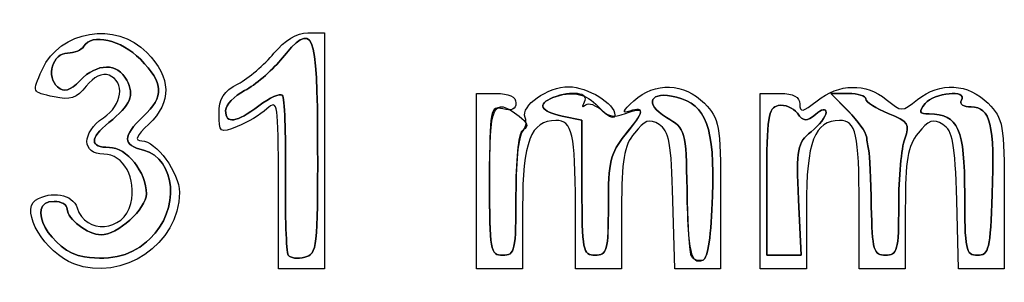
# Model space of a CAD drawing. Header units: millimetres. Extents: x 13 to 91, y 16 to 144.
# Tile 10 of 16: x 13.65 to 25.52, y 128.48 to 131.64. Entities that reach past the tile are written whole.
import ezdxf

# ---------------------------------------------------------------- set-up
doc = ezdxf.new("R2010")
doc.units = ezdxf.units.MM
doc.layers.add('Layer_1', color=7, linetype='CONTINUOUS')

msp = doc.modelspace()

# ---------------------------------------------------------------- linework, layer by layer
at = {"layer": 'Layer_1', "color": 7}
for points in [[(17.125381, 131.481534), (17.329418, 131.481534), (17.329418, 130.060028), (17.329418, 128.638522), (17.050957, 128.638522), (16.772496, 128.638522), (16.772496, 129.666473)], [(19.159305, 129.694498), (19.159305, 130.750474), (19.397986, 130.750474)], [(22.580398, 129.694498), (22.580398, 130.750474), (22.819079, 130.750474)], [(23.643608, 130.536325), (23.433863, 130.750474), (23.643613, 130.750474)], [(23.643613, 130.750474), (23.433863, 130.750474), (23.643613, 130.536325)], [(20.43227, 129.6153), (20.43227, 130.42962), (20.193589, 130.478357)], [(20.193589, 130.478357), (20.43227, 130.42962), (20.43227, 129.6153)], [(19.716227, 129.383494), (19.716227, 128.638522), (19.437766, 128.638522), (19.159305, 128.638522), (19.159305, 129.694498)], [(23.13732, 129.383494), (23.13732, 128.638522), (22.858859, 128.638522), (22.580398, 128.638522), (22.580398, 129.694498)], [(23.043737, 129.471114), (23.074606, 128.800976), (22.867283, 128.800976), (22.659958, 128.800976), (22.659958, 129.688544)], [(22.659958, 129.688542), (22.659958, 128.80098), (22.867283, 128.80098), (23.074608, 128.80098), (23.043737, 129.471119)], [(22.103036, 129.535732), (22.103036, 128.638522), (21.827358, 128.638522), (21.551681, 128.638522), (21.529006, 129.462482)], [(25.524129, 129.535738), (25.524129, 128.638522), (25.248451, 128.638522), (24.972774, 128.638522), (24.950099, 129.462482)], [(20.909631, 129.360584), (20.909631, 128.638522), (20.63117, 128.638522), (20.352709, 128.638522), (20.352709, 129.403553)], [(24.330724, 129.360584), (24.330724, 128.638522), (24.052263, 128.638522), (23.773802, 128.638522), (23.773802, 129.403553)]]:
    msp.add_lwpolyline(points, dxfattribs=at)
for points in [[(17.245326, 130.109874)], [(19.318426, 129.694498)], [(20.432242, 129.6153)], [(22.006548, 129.516545)], [(25.046767, 129.543393)], [(25.379255, 129.538402)], [(24.251169, 129.404909)], [(23.920805, 129.38989)], [(15.222715, 128.998495)], [(16.890013, 128.803995)], [(14.306127, 128.696149)], [(14.432976, 128.781254)], [(21.75475, 128.784905)]]:
    msp.add_lwpolyline(points, close=True, dxfattribs=at)
for points in [[(13.923814, 131.037044), (14.137157, 131.515102), (14.813434, 131.625915), (15.18741, 131.244095)], [(16.797663, 131.1537), (17.198358, 131.639887), (17.242264, 131.53751), (17.245326, 130.109881)], [(17.245326, 130.109881), (17.242264, 131.53751), (17.198358, 131.639887), (16.797663, 131.1537)], [(14.425467, 131.319076), (14.522737, 131.479764), (14.876862, 131.398697), (15.10785, 131.162866)], [(15.10785, 131.162866), (14.876862, 131.398698), (14.522737, 131.479764), (14.425467, 131.319076)], [(16.718102, 131.234929), (16.847171, 131.391535), (16.995807, 131.481534), (17.125381, 131.481534)], [(14.23115, 131.237847), (14.31098, 131.237847), (14.398423, 131.2744), (14.425467, 131.319076)], [(14.425467, 131.319076), (14.398423, 131.2744), (14.31098, 131.237847), (14.23115, 131.237847)], [(14.110116, 130.829254), (13.966448, 130.950988), (14.051422, 131.237847), (14.23115, 131.237847)], [(14.23115, 131.237847), (14.051422, 131.237847), (13.966448, 130.950988), (14.110116, 130.829254)], [(15.18741, 131.244095), (15.481615, 130.94372), (15.489225, 130.645788), (15.209452, 130.381065)], [(16.285657, 130.867313), (16.411719, 130.93387), (16.60632, 131.099297), (16.718102, 131.234929)], [(14.943489, 130.911252), (14.832788, 131.122438), (14.589298, 131.120813), (14.380363, 130.907496)], [(14.380363, 130.907494), (14.589298, 131.120811), (14.832788, 131.122435), (14.943489, 130.911231)], [(15.10785, 131.162866), (15.392435, 130.872313), (15.399975, 130.717847), (15.14151, 130.473287)], [(15.14151, 130.473287), (15.399975, 130.717847), (15.392435, 130.872313), (15.10785, 131.162866)], [(16.365217, 130.786084), (16.49128, 130.852643), (16.68588, 131.018069), (16.797663, 131.1537)], [(16.797663, 131.1537), (16.68588, 131.018069), (16.49128, 130.852641), (16.365217, 130.786084)], [(14.069159, 130.709475), (13.792952, 130.771413), (13.799094, 130.757571), (13.923814, 131.037044)], [(14.731316, 130.969641), (14.64725, 131.002577), (14.547111, 130.955092), (14.454569, 130.83841)], [(14.664148, 130.458703), (14.8905, 130.610125), (14.92765, 130.89272), (14.731316, 130.969641)], [(14.454569, 130.83841), (14.338832, 130.692484), (14.261019, 130.666452), (14.069159, 130.709475)], [(14.380363, 130.907496), (14.256133, 130.780661), (14.190046, 130.761527), (14.110116, 130.829254)], [(14.110116, 130.829254), (14.190046, 130.761526), (14.256133, 130.780663), (14.380363, 130.907494)], [(14.727561, 130.399355), (14.992909, 130.614311), (15.040278, 130.726608), (14.943489, 130.911252)], [(14.943489, 130.911231), (15.040278, 130.726586), (14.992909, 130.614289), (14.727561, 130.399333)], [(16.056453, 130.506711), (16.056453, 130.688565), (16.111687, 130.775463), (16.285657, 130.867313)], [(19.747189, 130.460346), (19.692821, 130.604995), (20.013913, 130.831703), (20.273149, 130.831703)], [(20.273149, 130.831703), (20.498714, 130.831703), (20.830071, 130.628154), (20.830071, 130.489592)], [(21.057677, 130.662446), (21.312461, 130.892042), (21.665627, 130.879527), (21.907753, 130.632318)], [(23.26739, 130.663349), (23.528646, 130.873163), (23.858193, 130.878911), (24.101339, 130.677897)], [(24.478904, 130.677897), (24.745789, 130.892232), (25.092486, 130.873643), (25.328844, 130.632328)], [(16.136014, 130.545315), (16.136014, 130.611184), (16.239155, 130.719528), (16.365217, 130.786084)], [(16.365217, 130.786084), (16.239155, 130.719528), (16.136014, 130.611182), (16.136014, 130.545315)], [(16.536058, 130.602549), (16.665023, 130.699897), (16.792401, 130.757224), (16.81912, 130.729944)], [(16.81912, 130.729946), (16.792401, 130.757222), (16.665023, 130.699899), (16.536058, 130.602551)], [(16.857977, 129.776662), (16.863323, 130.273688), (16.84584, 130.702666), (16.81912, 130.729946)], [(16.81912, 130.729944), (16.84584, 130.702667), (16.863326, 130.273686), (16.857977, 129.77666)], [(19.318426, 129.694498), (19.318426, 130.635653), (19.354909, 130.716263), (19.673293, 130.478571)], [(19.397986, 130.750474), (19.550045, 130.750474), (19.636667, 130.709014), (19.636667, 130.636235)], [(20.193589, 130.478357), (19.931813, 130.531814), (19.884906, 130.624438), (20.080755, 130.701169)], [(20.080755, 130.701169), (19.884906, 130.624438), (19.931813, 130.53181), (20.193589, 130.478357)], [(20.080755, 130.701169), (20.305338, 130.789157), (20.484287, 130.753724), (20.626688, 130.593073)], [(20.46399, 130.648938), (20.525872, 130.758727), (20.304629, 130.78888), (20.080755, 130.701169)], [(21.570198, 130.706623), (21.252843, 130.787945), (21.17479, 130.629212), (21.450397, 130.462995)], [(21.450399, 130.462995), (21.174792, 130.629214), (21.252845, 130.787945), (21.5702, 130.706623)], [(22.006548, 129.516545), (22.032079, 130.346604), (21.934284, 130.613328), (21.570198, 130.706623)], [(21.5702, 130.706623), (21.934284, 130.613328), (22.032079, 130.346604), (22.00655, 129.516545)], [(22.819079, 130.750474), (22.983095, 130.750474), (23.05776, 130.710517), (23.05776, 130.622735)], [(23.643613, 130.750474), (23.758975, 130.750474), (23.853363, 130.720744), (23.853363, 130.68441)], [(23.853363, 130.684406), (23.853363, 130.720743), (23.758975, 130.750474), (23.643613, 130.750474)], [(24.569402, 130.62863), (24.678391, 130.762708), (25.08649, 130.800586), (25.006984, 130.669245)], [(25.006987, 130.669245), (25.086492, 130.800586), (24.678394, 130.762708), (24.569405, 130.62863)], [(16.536058, 130.602551), (16.262361, 130.395956), (16.136014, 130.377878), (16.136014, 130.545315)], [(16.136014, 130.545315), (16.136014, 130.377878), (16.262361, 130.395956), (16.536058, 130.602549)], [(16.772496, 129.666473), (16.772496, 130.640738), (16.765216, 130.687698), (16.63312, 130.565645)], [(19.477546, 130.564477), (19.325473, 130.605082), (19.318426, 130.566972), (19.318426, 129.703972)], [(19.636667, 130.636235), (19.636667, 130.561984), (19.580963, 130.536868), (19.477546, 130.564477)], [(20.472728, 130.608503), (20.436445, 130.574898), (20.432513, 130.593094), (20.46399, 130.648938)], [(20.684384, 130.53499), (20.604257, 130.609031), (20.509011, 130.642106), (20.472728, 130.608503)], [(20.626688, 130.593073), (20.735682, 130.470111), (20.808009, 130.451898), (20.95726, 130.509834)], [(21.009082, 130.538053), (20.90832, 130.505586), (20.921747, 130.539921), (21.057677, 130.662446)], [(20.95726, 130.509834), (21.199439, 130.603841), (21.197814, 130.549685), (20.949384, 130.248287)], [(20.949412, 130.248287), (21.184375, 130.533382), (21.197864, 130.598884), (21.009082, 130.538053)], [(21.907753, 130.632318), (22.091517, 130.444703), (22.103036, 130.38002), (22.103036, 129.535732)], [(22.659958, 129.688544), (22.659958, 130.468557), (22.676833, 130.579646), (22.799189, 130.605325)], [(22.799189, 130.605323), (22.676829, 130.579644), (22.659958, 130.468555), (22.659958, 129.688542)], [(23.02926, 130.512816), (22.979297, 130.579763), (22.875765, 130.621394), (22.799189, 130.605323)], [(22.799189, 130.605325), (22.875765, 130.621392), (22.979297, 130.579762), (23.02926, 130.512812)], [(23.05776, 130.622735), (23.05776, 130.516845), (23.093617, 130.523791), (23.26739, 130.663349)], [(23.853363, 130.68441), (23.853363, 130.648068), (23.975688, 130.569339), (24.125197, 130.509446)], [(24.125196, 130.509442), (23.975688, 130.569335), (23.853363, 130.648068), (23.853363, 130.684406)], [(24.101339, 130.677897), (24.283897, 130.526971), (24.290974, 130.526971), (24.478904, 130.677897)], [(24.619334, 130.504204), (24.495998, 130.506316), (24.487406, 130.527752), (24.569402, 130.62863)], [(24.569405, 130.62863), (24.487406, 130.527755), (24.495995, 130.506343), (24.619337, 130.504204)], [(25.006984, 130.669245), (24.979941, 130.624569), (25.032682, 130.588016), (25.124193, 130.588016)], [(25.124196, 130.588016), (25.032687, 130.588016), (24.979943, 130.624569), (25.006987, 130.669245)], [(25.124193, 130.588016), (25.358488, 130.588016), (25.408473, 130.382318), (25.379249, 129.538402)], [(25.379252, 129.538402), (25.408476, 130.382318), (25.358492, 130.588016), (25.124196, 130.588016)], [(25.328844, 130.632328), (25.51261, 130.444709), (25.524129, 130.380026), (25.524129, 129.535738)], [(15.14151, 130.473287), (14.889556, 130.234886), (14.89027, 130.131666), (15.144326, 130.066565)], [(15.144324, 130.066565), (14.89027, 130.131666), (14.889556, 130.234886), (15.14151, 130.473287)], [(16.275098, 130.351993), (16.067241, 130.271309), (16.056453, 130.278943), (16.056453, 130.506711)], [(16.63312, 130.565645), (16.556463, 130.494813), (16.395353, 130.398673), (16.275098, 130.351993)], [(19.673293, 130.478571), (19.774872, 130.402736), (19.791758, 130.351374), (19.72828, 130.31132)], [(20.830071, 130.489592), (20.830071, 130.440521), (20.764514, 130.46095), (20.684384, 130.53499)], [(23.248051, 130.499494), (23.140632, 130.408475), (23.105524, 130.410612), (23.02926, 130.512816)], [(23.02926, 130.512812), (23.105527, 130.410611), (23.140632, 130.408474), (23.248051, 130.49949)], [(23.194434, 130.289303), (23.294296, 130.370729), (23.376001, 130.475725), (23.376001, 130.522628)], [(23.376001, 130.522624), (23.376001, 130.475723), (23.294296, 130.370725), (23.194434, 130.289299)], [(23.376001, 130.522628), (23.376001, 130.572592), (23.323014, 130.563007), (23.248051, 130.499494)], [(23.248051, 130.49949), (23.323013, 130.563003), (23.376001, 130.572588), (23.376001, 130.522624)], [(23.862535, 130.231717), (23.857523, 130.281469), (23.758971, 130.418543), (23.643608, 130.536325)], [(23.643613, 130.536325), (23.758975, 130.418543), (23.857493, 130.281469), (23.86254, 130.231717)], [(24.324097, 130.204691), (24.389233, 130.379606), (24.367967, 130.412187), (24.125196, 130.509442)], [(24.125197, 130.509446), (24.36797, 130.412191), (24.389235, 130.37961), (24.324098, 130.204695)], [(25.046767, 129.543393), (25.046767, 130.328473), (24.971304, 130.4981), (24.619334, 130.504204)], [(24.619337, 130.504204), (24.971309, 130.498112), (25.04677, 130.328473), (25.04677, 129.543393)], [(14.665854, 130.019414), (14.397971, 130.019414), (14.396959, 130.279963), (14.664148, 130.458703)], [(14.734558, 130.100642), (14.495228, 130.100642), (14.492688, 130.209088), (14.727561, 130.399355)], [(14.727561, 130.399333), (14.492688, 130.209088), (14.495228, 130.100642), (14.734558, 130.100642)], [(15.209452, 130.381065), (15.056971, 130.236786), (15.033445, 130.181871), (15.124118, 130.181871)], [(19.712753, 130.301522), (19.7546, 130.32793), (19.770096, 130.399398), (19.747189, 130.460346)], [(20.117847, 130.425558), (19.815314, 130.425558), (19.716227, 130.168463), (19.716227, 129.383494)], [(20.352709, 129.403553), (20.352709, 130.265116), (20.315839, 130.425558), (20.117847, 130.425558)], [(21.362118, 130.376307), (21.244746, 130.449446), (21.189214, 130.430479), (21.063767, 130.274409)], [(21.529006, 129.462482), (21.509935, 130.155381), (21.483394, 130.300737), (21.362118, 130.376307)], [(21.450397, 130.462995), (21.683643, 130.322324), (21.687448, 130.308937), (21.698696, 129.58938)], [(21.698698, 129.58938), (21.687448, 130.308937), (21.683645, 130.322324), (21.450399, 130.462995)], [(23.53894, 130.425558), (23.236407, 130.425558), (23.13732, 130.168463), (23.13732, 129.383494)], [(23.773802, 129.403553), (23.773802, 130.265116), (23.736932, 130.425558), (23.53894, 130.425558)], [(24.783211, 130.376307), (24.665839, 130.449446), (24.610306, 130.430479), (24.48486, 130.274409)], [(24.950099, 129.462482), (24.931028, 130.155381), (24.904487, 130.300737), (24.783211, 130.376307)], [(19.72828, 130.31132), (19.670222, 130.274686), (19.636667, 129.987501), (19.636667, 129.527246)], [(19.636667, 129.527246), (19.636667, 129.926692), (19.670905, 130.275116), (19.712753, 130.301522)], [(20.949384, 130.248287), (20.776315, 130.038292), (20.750483, 129.928639), (20.750483, 129.403964)], [(20.750511, 129.403964), (20.750511, 129.928639), (20.776344, 130.038292), (20.949412, 130.248287)], [(21.063767, 130.274409), (20.936939, 130.116619), (20.909631, 129.95472), (20.909631, 129.360584)], [(23.043737, 129.471119), (23.015183, 130.090959), (23.026496, 130.152368), (23.194434, 130.289303)], [(23.194434, 130.289299), (23.026494, 130.152364), (23.015183, 130.090955), (23.043737, 129.471114)], [(23.890198, 130.060028), (23.88003, 130.104704), (23.867579, 130.181964), (23.862535, 130.231717)], [(23.86254, 130.231717), (23.867552, 130.181964), (23.880035, 130.104704), (23.890203, 130.060028)], [(24.48486, 130.274409), (24.358032, 130.116619), (24.330724, 129.95472), (24.330724, 129.360584)], [(15.124118, 130.181871), (15.297265, 130.181871), (15.579091, 129.795217), (15.579091, 129.557666)], [(17.245326, 130.109881), (17.247944, 128.88915), (17.23955, 128.817176), (17.089935, 128.77723)], [(17.089935, 128.777223), (17.239552, 128.817171), (17.247945, 128.889144), (17.245326, 130.109874)], [(24.324098, 130.204695), (24.283984, 130.096972), (24.251164, 129.73707), (24.251164, 129.404909)], [(24.251164, 129.404909), (24.251164, 129.73707), (24.283983, 130.096972), (24.324097, 130.204691)], [(14.993173, 129.425147), (15.06702, 129.725548), (14.90516, 130.019414), (14.665854, 130.019414)], [(15.18129, 129.540793), (15.18129, 129.801872), (14.942886, 130.100642), (14.734558, 130.100642)], [(14.734558, 130.100642), (14.942886, 130.100642), (15.18129, 129.801872), (15.18129, 129.540793)], [(15.222715, 128.998495), (15.58771, 129.343856), (15.542149, 129.964623), (15.144324, 130.066565)], [(15.144326, 130.066565), (15.542152, 129.964623), (15.587713, 129.343856), (15.222717, 128.998495)], [(23.920805, 129.38989), (23.914122, 129.71379), (23.900366, 130.015352), (23.890198, 130.060028)], [(23.890203, 130.060028), (23.900371, 130.015352), (23.914143, 129.71379), (23.92081, 129.38989)], [(16.890013, 128.80399), (16.867044, 128.841932), (16.852628, 129.279636), (16.857977, 129.776662)], [(16.857977, 129.77666), (16.85263, 129.279634), (16.867044, 128.841932), (16.890013, 128.803988)], [(19.318426, 129.703972), (19.318426, 128.855133), (19.327968, 128.80098), (19.477546, 128.80098)], [(19.477546, 128.80098), (19.328069, 128.80098), (19.318426, 128.855133), (19.318426, 129.694498)], [(13.845572, 129.463135), (14.032785, 129.584405), (14.293653, 129.537671), (14.344615, 129.373737)], [(15.579091, 129.557666), (15.579091, 128.938873), (14.89423, 128.475372), (14.306127, 128.696149)], [(14.633528, 129.04725), (14.828868, 129.043323), (15.18129, 129.360862), (15.18129, 129.540793)], [(15.18129, 129.540793), (15.18129, 129.360862), (14.828868, 129.043323), (14.633528, 129.04725)], [(19.636667, 129.527246), (19.636667, 128.855133), (19.624802, 128.80098), (19.477546, 128.80098)], [(19.477546, 128.80098), (19.624802, 128.80098), (19.636667, 128.855135), (19.636667, 129.527246)], [(20.591362, 128.80098), (20.442823, 128.80098), (20.432242, 128.855135), (20.432242, 129.6153)], [(20.43227, 129.6153), (20.43227, 128.855133), (20.442851, 128.80098), (20.59139, 128.80098)], [(21.698696, 129.58938), (21.710686, 128.822148), (21.740489, 128.691261), (21.891536, 128.742341)], [(21.754748, 128.784901), (21.730204, 128.82545), (21.704975, 129.187466), (21.698698, 129.58938)], [(21.891536, 128.742341), (21.9501, 128.762145), (21.992026, 129.044377), (22.006548, 129.516545)], [(22.00655, 129.516545), (21.99203, 129.044377), (21.950102, 128.762145), (21.891538, 128.742341)], [(25.200241, 128.80098), (25.059844, 128.80098), (25.046767, 128.864237), (25.046767, 129.543393)], [(25.04677, 129.543393), (25.04677, 128.864237), (25.05985, 128.80098), (25.200244, 128.80098)], [(25.379249, 129.538402), (25.356216, 128.873186), (25.338688, 128.80098), (25.200241, 128.80098)], [(25.200244, 128.80098), (25.338691, 128.80098), (25.356219, 128.873184), (25.379255, 129.538402)], [(14.306127, 128.696149), (13.960859, 128.825765), (13.653027, 129.338412), (13.845572, 129.463135)], [(14.432973, 128.781254), (14.030689, 128.838605), (13.696471, 129.450811), (14.067446, 129.450811)], [(14.067446, 129.450811), (13.696471, 129.450811), (14.03069, 128.838605), (14.432973, 128.781254)], [(14.067446, 129.450811), (14.154962, 129.450811), (14.226566, 129.409149), (14.226566, 129.35823)], [(14.226566, 129.35823), (14.226566, 129.40915), (14.154962, 129.450811), (14.067446, 129.450811)], [(14.344615, 129.373737), (14.447133, 129.043958), (14.908456, 129.080525), (14.993173, 129.425147)], [(20.750483, 129.403964), (20.750483, 128.855133), (20.736194, 128.80098), (20.591362, 128.80098)], [(20.59139, 128.80098), (20.73622, 128.80098), (20.750511, 128.855135), (20.750511, 129.403964)], [(24.251164, 129.404909), (24.251164, 128.855133), (24.236897, 128.80098), (24.092043, 128.80098)], [(24.092048, 128.80098), (24.236901, 128.80098), (24.251169, 128.855135), (24.251169, 129.404909)], [(14.226566, 129.35823), (14.226566, 129.236892), (14.470449, 129.050528), (14.633528, 129.04725)], [(14.633528, 129.04725), (14.470449, 129.050528), (14.226566, 129.236892), (14.226566, 129.35823)], [(24.092043, 128.80098), (23.948669, 128.80098), (23.931724, 128.859254), (23.920805, 129.38989)], [(23.92081, 129.38989), (23.931726, 128.859257), (23.948672, 128.80098), (24.092048, 128.80098)], [(14.432973, 128.781254), (14.771135, 128.733044), (15.012277, 128.799376), (15.222715, 128.998495)], [(15.222717, 128.998495), (15.01228, 128.799377), (14.771137, 128.733044), (14.432976, 128.781254)], [(17.089935, 128.77723), (17.002947, 128.754006), (16.912982, 128.766044), (16.890013, 128.803995)], [(16.890013, 128.803988), (16.912982, 128.766046), (17.002947, 128.754), (17.089935, 128.777223)], [(21.891538, 128.742341), (21.84085, 128.725202), (21.779296, 128.744372), (21.75475, 128.784905)]]:
    msp.add_open_spline(points, degree=3, dxfattribs=at)

doc.saveas('drawing.dxf')
